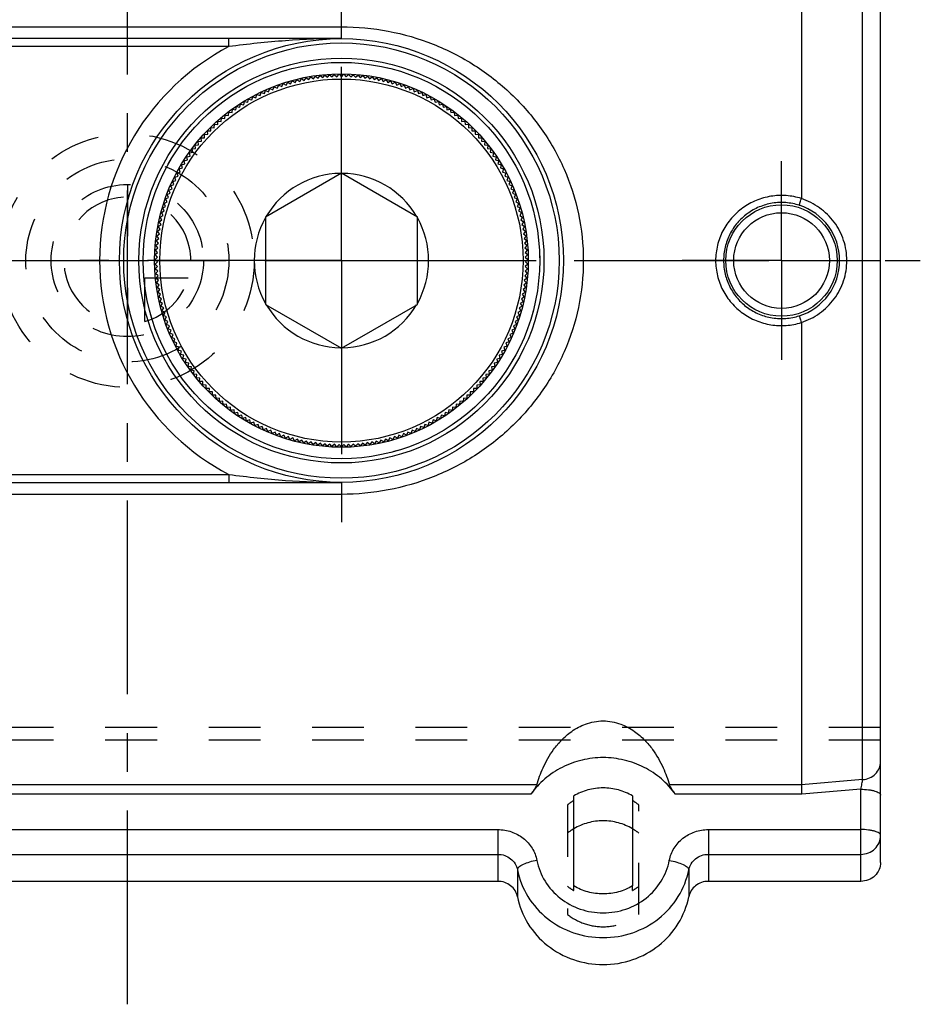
# Model space of a CAD drawing. Header units: millimetres. Extents: x 400 to 600, y 406 to 594.
# Tile 2 of 3: x 486 to 600, y 406 to 530. Entities that reach past the tile are written whole.
import ezdxf

# ---------------------------------------------------------------- set-up
doc = ezdxf.new("R2010")
doc.units = ezdxf.units.MM
doc.header["$LTSCALE"] = 65.185185
doc.linetypes.add('CENTER', pattern=[0.6, 0.375, -0.075, 0.075, -0.075])
doc.linetypes.add('HIDDEN', pattern=[0.2, 0.1, -0.1])
doc.layers.get('0').update_dxf_attribs({"linetype": 'CONTINUOUS'})
for name, color, linetype in [('ACHSEN_S', 7, 'CONTINUOUS'), ('DEFAULT_2', 8, 'HIDDEN'), ('FASEN', 7, 'CONTINUOUS'), ('FLAECHEN', 7, 'CONTINUOUS'), ('KONST.EL_MIT_GEO', 7, 'CONTINUOUS'), ('KURVEN', 7, 'CONTINUOUS')]:
    doc.layers.add(name, color=color, linetype=linetype)

msp = doc.modelspace()

# ---------------------------------------------------------------- linework, layer by layer
at = {"color": 7, "linetype": 'Continuous'}
for p, q in [((585, 566.15), (585, 507.83)), ((585, 492.17), (585, 433.85)), ((551.64, 433.85), (448.36, 433.85)), ((585, 433.85), (568.36, 433.85)), ((550.89, 432.66), (449.11, 432.66)), ((556.3, 421.1), (556.3, 432.45)), ((563.7, 432.45), (563.7, 421.1)), ((585.04, 432.66), (569.11, 432.66))]:
    msp.add_line(p, q, dxfattribs=at)
for points, knots in [([(551.64, 433.85), (551.85, 434.58), (552.42, 436.13), (553.49, 438.03), (554.75, 439.55), (556.07, 440.7), (557.83, 441.65), (560, 442.05), (562.17, 441.65), (563.93, 440.7), (565.25, 439.55), (566.51, 438.03), (567.58, 436.13), (568.15, 434.58), (568.36, 433.85)], [0, 0, 0, 0, 0.091648, 0.199165, 0.26084, 0.329934, 0.409357, 0.5, 0.590643, 0.670067, 0.73916, 0.800835, 0.908352, 1, 1, 1, 1]), ([(569.11, 432.66), (568.61, 433.37), (567.42, 434.68), (565.2, 436.15), (562.68, 437.07), (560, 437.39), (557.32, 437.07), (554.8, 436.15), (552.58, 434.68), (551.39, 433.37), (550.89, 432.66)], [0, 0, 0, 0, 0.123266, 0.247885, 0.373628, 0.5, 0.626372, 0.752115, 0.876734, 1, 1, 1, 1]), ([(551.64, 433.85), (551.61, 433.77), (551.51, 433.59), (551.33, 433.3), (551.12, 432.99), (550.96, 432.77), (550.89, 432.66)], [0, 0, 0, 0, 0.181956, 0.434712, 0.716124, 1, 1, 1, 1]), ([(569.11, 432.66), (569.04, 432.77), (568.88, 432.99), (568.67, 433.3), (568.49, 433.59), (568.39, 433.77), (568.36, 433.85)], [0, 0, 0, 0, 0.283876, 0.565288, 0.818044, 1, 1, 1, 1]), ([(585, 433.85), (585, 433.78), (585.01, 433.62), (585.02, 433.22), (585.03, 432.89), (585.04, 432.66)], [0, 0, 0, 0, 0.173703, 0.41959, 1, 1, 1, 1]), ([(563.7, 432.45), (563.15, 432.78), (561.94, 433.29), (560, 433.55), (558.06, 433.29), (556.85, 432.78), (556.3, 432.45)], [0, 0, 0, 0, 0.249198, 0.5, 0.750802, 1, 1, 1, 1]), ([(563.7, 428.31), (563.15, 428.63), (561.94, 429.14), (560, 429.4), (558.06, 429.14), (556.85, 428.63), (556.3, 428.31)], [0, 0, 0, 0, 0.249199, 0.5, 0.750801, 1, 1, 1, 1]), ([(563.7, 421.1), (563.15, 420.77), (561.94, 420.26), (560, 420), (558.06, 420.26), (556.85, 420.77), (556.3, 421.1)], [0, 0, 0, 0, 0.249202, 0.5, 0.750798, 1, 1, 1, 1])]:
    msp.add_open_spline(points, degree=3, knots=knots, dxfattribs=at)
at = {"layer": 'ACHSEN_S', "color": 2, "linetype": 'CENTER'}
for p, q in [((500, 406.16), (500, 593.84)), ((400, 500), (600, 500))]:
    msp.add_line(p, q, dxfattribs=at)
at = {"layer": 'DEFAULT_2', "color": 8, "linetype": 'HIDDEN'}
for p, q in [((555.5, 431.3), (555.5, 417.51)), ((564.5, 417.51), (564.5, 431.3)), ((556.3, 420.51), (556.3, 421.1)), ((563.7, 420.51), (563.7, 421.1))]:
    msp.add_line(p, q, dxfattribs=at)
for centre, start, end in [((559.88, 425.84), 120.7352, 128.7004), ((560.12, 425.84), 51.2996, 59.2648), ((559.88, 422.28), 120.746, 128.6983), ((560.12, 422.28), 51.3017, 59.254), ((559.88, 426.53), 231.2996, 239.2648), ((560.12, 426.53), 300.7352, 308.7004)]:
    msp.add_arc(centre, 7.01, start, end, dxfattribs=at)
msp.add_open_spline([(555.5, 417.51), (556.13, 417.01), (557.57, 416.21), (560, 415.81), (562.43, 416.21), (563.87, 417.01), (564.5, 417.51)], degree=3, knots=[0, 0, 0, 0, 0.24878, 0.5, 0.75122, 1, 1, 1, 1], dxfattribs=at)
at = {"layer": 'FASEN', "color": 7, "linetype": 'Continuous'}
for radius in [25, 23.56]:
    msp.add_circle((527, 500), radius, dxfattribs=at)
at = {"layer": 'FLAECHEN', "color": 2, "linetype": 'CENTER'}
for p, q in [((527, 500), (527, 533)), ((582.5, 500), (582.5, 512.52)), ((458, 500), (488, 500)), ((527, 500), (494, 500)), ((527, 500), (560, 500)), ((527, 500), (527, 467)), ((582.5, 500), (569.98, 500)), ((582.5, 500), (595.02, 500)), ((582.5, 500), (582.5, 487.48))]:
    msp.add_line(p, q, dxfattribs=at)
at = {"layer": 'KONST.EL_MIT_GEO', "color": 7, "linetype": 'Continuous'}
for p, q in [((595, 424.06), (595, 575.94)), ((592.72, 434.51), (592.72, 565.49)), ((460, 529.5), (527, 529.5)), ((527, 528), (527, 529.5)), ((527, 528), (460, 528)), ((512.81, 527), (512.81, 528)), ((512.81, 527), (463.22, 527)), ((522.31, 522.72), (522.54, 523.07)), ((522.54, 523.07), (522.89, 522.83)), ((522.89, 522.83), (523.13, 523.18)), ((523.13, 523.18), (523.47, 522.93)), ((523.47, 522.93), (523.72, 523.27)), ((523.72, 523.27), (524.06, 523.01)), ((524.06, 523.01), (524.32, 523.35)), ((524.32, 523.35), (524.64, 523.08)), ((524.64, 523.08), (524.91, 523.41)), ((524.91, 523.41), (525.23, 523.13)), ((525.23, 523.13), (525.51, 523.45)), ((525.51, 523.45), (525.82, 523.17)), ((525.82, 523.17), (526.1, 523.48)), ((526.1, 523.48), (526.41, 523.19)), ((526.41, 523.19), (526.7, 523.5)), ((526.7, 523.5), (527, 523.2)), ((527, 523.2), (527.3, 523.5)), ((527.3, 523.5), (527.59, 523.19)), ((527.59, 523.19), (527.9, 523.48)), ((527.9, 523.48), (528.18, 523.17)), ((528.18, 523.17), (528.49, 523.45)), ((528.49, 523.45), (528.77, 523.13)), ((528.77, 523.13), (529.09, 523.41)), ((529.09, 523.41), (529.36, 523.08)), ((529.36, 523.08), (529.68, 523.35)), ((529.68, 523.35), (529.94, 523.01)), ((529.94, 523.01), (530.28, 523.27)), ((530.28, 523.27), (530.53, 522.93)), ((530.53, 522.93), (530.87, 523.18)), ((530.87, 523.18), (531.11, 522.83)), ((531.11, 522.83), (531.46, 523.07)), ((531.46, 523.07), (531.69, 522.72)), ((518.36, 521.53), (518.53, 521.92)), ((518.53, 521.92), (518.91, 521.74)), ((518.91, 521.74), (519.09, 522.13)), ((519.09, 522.13), (519.47, 521.94)), ((519.47, 521.94), (519.65, 522.32)), ((519.65, 522.32), (520.03, 522.13)), ((520.03, 522.13), (520.22, 522.5)), ((520.22, 522.5), (520.59, 522.3)), ((520.59, 522.3), (520.8, 522.67)), ((520.8, 522.67), (521.16, 522.45)), ((521.16, 522.45), (521.38, 522.82)), ((521.38, 522.82), (521.74, 522.59)), ((521.74, 522.59), (521.96, 522.95)), ((521.96, 522.95), (522.31, 522.72)), ((531.69, 522.72), (532.04, 522.95)), ((532.04, 522.95), (532.26, 522.59)), ((532.26, 522.59), (532.62, 522.82)), ((532.62, 522.82), (532.84, 522.45)), ((532.84, 522.45), (533.2, 522.67)), ((533.2, 522.67), (533.41, 522.3)), ((533.41, 522.3), (533.78, 522.5)), ((533.78, 522.5), (533.97, 522.13)), ((533.97, 522.13), (534.35, 522.32)), ((534.35, 522.32), (534.53, 521.94)), ((534.53, 521.94), (534.91, 522.13)), ((534.91, 522.13), (535.09, 521.74)), ((535.09, 521.74), (535.47, 521.92)), ((535.47, 521.92), (535.64, 521.53)), ((515.7, 520.26), (515.82, 520.67)), ((515.82, 520.67), (516.22, 520.54)), ((516.22, 520.54), (516.35, 520.94)), ((516.35, 520.94), (516.75, 520.81)), ((516.75, 520.81), (516.88, 521.21)), ((516.88, 521.21), (517.28, 521.06)), ((517.28, 521.06), (517.42, 521.46)), ((517.42, 521.46), (517.82, 521.3)), ((517.82, 521.3), (517.97, 521.7)), ((517.97, 521.7), (518.36, 521.53)), ((535.64, 521.53), (536.03, 521.7)), ((536.03, 521.7), (536.18, 521.3)), ((536.18, 521.3), (536.58, 521.46)), ((536.58, 521.46), (536.72, 521.06)), ((536.72, 521.06), (537.12, 521.21)), ((537.12, 521.21), (537.25, 520.81)), ((537.25, 520.81), (537.65, 520.94)), ((537.65, 520.94), (537.78, 520.54)), ((537.78, 520.54), (538.18, 520.67)), ((538.18, 520.67), (538.3, 520.26)), ((513.7, 519.01), (513.77, 519.42)), ((513.77, 519.42), (514.19, 519.34)), ((514.19, 519.34), (514.27, 519.75)), ((514.27, 519.75), (514.68, 519.66)), ((514.68, 519.66), (514.78, 520.07)), ((514.78, 520.07), (515.19, 519.97)), ((515.19, 519.97), (515.29, 520.38)), ((515.29, 520.38), (515.7, 520.26)), ((538.3, 520.26), (538.71, 520.38)), ((538.71, 520.38), (538.81, 519.97)), ((538.81, 519.97), (539.22, 520.07)), ((539.22, 520.07), (539.32, 519.66)), ((539.32, 519.66), (539.73, 519.75)), ((539.73, 519.75), (539.81, 519.34)), ((539.81, 519.34), (540.23, 519.42)), ((540.23, 519.42), (540.3, 519.01)), ((512.29, 517.94), (512.33, 518.36)), ((512.33, 518.36), (512.75, 518.31)), ((512.75, 518.31), (512.8, 518.73)), ((512.8, 518.73), (513.22, 518.66)), ((513.22, 518.66), (513.28, 519.08)), ((513.28, 519.08), (513.7, 519.01)), ((540.3, 519.01), (540.72, 519.08)), ((540.72, 519.08), (540.78, 518.66)), ((540.78, 518.66), (541.2, 518.73)), ((541.2, 518.73), (541.25, 518.31)), ((541.25, 518.31), (541.67, 518.36)), ((541.67, 518.36), (541.71, 517.94)), ((510.97, 516.76), (510.98, 517.19)), ((510.98, 517.19), (511.4, 517.17)), ((511.4, 517.17), (511.42, 517.59)), ((511.42, 517.59), (511.84, 517.56)), ((511.84, 517.56), (511.87, 517.98)), ((511.87, 517.98), (512.29, 517.94)), ((541.71, 517.94), (542.13, 517.98)), ((542.13, 517.98), (542.16, 517.56)), ((542.16, 517.56), (542.58, 517.59)), ((542.58, 517.59), (542.6, 517.17)), ((542.6, 517.17), (543.02, 517.19)), ((543.02, 517.19), (543.03, 516.76)), ((509.71, 515.92), (510.13, 515.93)), ((509.73, 515.49), (509.71, 515.92)), ((510.13, 515.93), (510.12, 516.35)), ((510.12, 516.35), (510.54, 516.35)), ((510.54, 516.35), (510.54, 516.77)), ((510.54, 516.77), (510.97, 516.76)), ((543.03, 516.76), (543.46, 516.77)), ((543.46, 516.77), (543.46, 516.35)), ((543.46, 516.35), (543.88, 516.35)), ((543.88, 516.35), (543.87, 515.93)), ((543.87, 515.93), (544.29, 515.92)), ((544.29, 515.92), (544.27, 515.49)), ((508.55, 514.55), (508.97, 514.6)), ((508.6, 514.13), (508.55, 514.55)), ((508.92, 515.02), (509.35, 515.05)), ((508.97, 514.6), (508.92, 515.02)), ((509.31, 515.47), (509.73, 515.49)), ((509.35, 515.05), (509.31, 515.47)), ((544.27, 515.49), (544.69, 515.47)), ((544.69, 515.47), (544.65, 515.05)), ((544.65, 515.05), (545.08, 515.02)), ((545.08, 515.02), (545.03, 514.6)), ((545.03, 514.6), (545.45, 514.55)), ((545.45, 514.55), (545.4, 514.13)), ((507.49, 513.1), (507.91, 513.18)), ((507.58, 512.69), (507.49, 513.1)), ((507.83, 513.59), (508.25, 513.66)), ((507.91, 513.18), (507.83, 513.59)), ((508.18, 514.08), (508.6, 514.13)), ((508.25, 513.66), (508.18, 514.08)), ((545.4, 514.13), (545.82, 514.08)), ((545.82, 514.08), (545.75, 513.66)), ((545.75, 513.66), (546.17, 513.59)), ((546.17, 513.59), (546.09, 513.18)), ((546.09, 513.18), (546.51, 513.1)), ((546.51, 513.1), (546.42, 512.69)), ((506.85, 512.09), (507.26, 512.19)), ((506.96, 511.68), (506.85, 512.09)), ((507.17, 512.6), (507.58, 512.69)), ((507.26, 512.19), (507.17, 512.6)), ((546.42, 512.69), (546.83, 512.6)), ((546.83, 512.6), (546.74, 512.19)), ((546.74, 512.19), (547.15, 512.09)), ((547.15, 512.09), (547.04, 511.68)), ((505.99, 510.52), (506.39, 510.65)), ((506.26, 511.05), (506.67, 511.17)), ((506.39, 510.65), (506.26, 511.05)), ((506.55, 511.58), (506.96, 511.68)), ((506.67, 511.17), (506.55, 511.58)), ((517.42, 505.53), (527, 511.06)), ((527, 511.06), (536.58, 505.53)), ((547.04, 511.68), (547.45, 511.58)), ((547.45, 511.58), (547.33, 511.17)), ((547.33, 511.17), (547.74, 511.05)), ((547.74, 511.05), (547.61, 510.65)), ((547.61, 510.65), (548.01, 510.52)), ((505.48, 509.44), (505.88, 509.59)), ((505.64, 509.05), (505.48, 509.44)), ((505.73, 509.98), (506.13, 510.12)), ((505.88, 509.59), (505.73, 509.98)), ((506.13, 510.12), (505.99, 510.52)), ((548.01, 510.52), (547.87, 510.12)), ((547.87, 510.12), (548.27, 509.98)), ((548.27, 509.98), (548.12, 509.59)), ((548.12, 509.59), (548.52, 509.44)), ((548.52, 509.44), (548.36, 509.05)), ((505.03, 508.33), (505.42, 508.5)), ((505.21, 507.95), (505.03, 508.33)), ((505.25, 508.89), (505.64, 509.05)), ((505.42, 508.5), (505.25, 508.89)), ((548.36, 509.05), (548.75, 508.89)), ((548.75, 508.89), (548.58, 508.5)), ((548.58, 508.5), (548.97, 508.33)), ((548.97, 508.33), (548.79, 507.95)), ((504.63, 507.2), (505.01, 507.39)), ((504.83, 506.83), (504.63, 507.2)), ((504.82, 507.77), (505.21, 507.95)), ((505.01, 507.39), (504.82, 507.77)), ((548.79, 507.95), (549.18, 507.77)), ((549.18, 507.77), (548.99, 507.39)), ((548.99, 507.39), (549.37, 507.2)), ((549.37, 507.2), (549.17, 506.83)), ((504.15, 505.48), (504.51, 505.69)), ((504.3, 506.06), (504.66, 506.26)), ((504.51, 505.69), (504.3, 506.06)), ((504.46, 506.63), (504.83, 506.83)), ((504.66, 506.26), (504.46, 506.63)), ((549.17, 506.83), (549.54, 506.63)), ((549.54, 506.63), (549.34, 506.26)), ((549.34, 506.26), (549.7, 506.06)), ((549.7, 506.06), (549.49, 505.69)), ((549.49, 505.69), (549.85, 505.48)), ((503.9, 504.31), (504.25, 504.54)), ((504.02, 504.9), (504.37, 505.12)), ((504.25, 504.54), (504.02, 504.9)), ((504.37, 505.12), (504.15, 505.48)), ((517.42, 505.53), (517.42, 494.47)), ((536.58, 494.47), (536.58, 505.53)), ((549.85, 505.48), (549.63, 505.12)), ((549.63, 505.12), (549.98, 504.9)), ((549.98, 504.9), (549.75, 504.54)), ((549.75, 504.54), (550.1, 504.31)), ((503.71, 503.13), (504.05, 503.38)), ((503.97, 502.8), (503.71, 503.13)), ((503.8, 503.72), (504.14, 503.96)), ((504.05, 503.38), (503.8, 503.72)), ((504.14, 503.96), (503.9, 504.31)), ((550.1, 504.31), (549.86, 503.96)), ((549.86, 503.96), (550.2, 503.72)), ((550.2, 503.72), (549.95, 503.38)), ((549.95, 503.38), (550.29, 503.13)), ((550.29, 503.13), (550.03, 502.8)), ((503.58, 501.94), (503.91, 502.21)), ((503.86, 501.62), (503.58, 501.94)), ((503.64, 502.54), (503.97, 502.8)), ((503.91, 502.21), (503.64, 502.54)), ((550.03, 502.8), (550.36, 502.54)), ((550.36, 502.54), (550.09, 502.21)), ((550.09, 502.21), (550.42, 501.94)), ((550.42, 501.94), (550.14, 501.62)), ((503.51, 500.75), (503.82, 501.03)), ((503.81, 500.44), (503.51, 500.75)), ((503.54, 501.34), (503.86, 501.62)), ((503.82, 501.03), (503.54, 501.34)), ((550.14, 501.62), (550.46, 501.34)), ((550.46, 501.34), (550.18, 501.03)), ((550.18, 501.03), (550.49, 500.75)), ((550.49, 500.75), (550.19, 500.44)), ((503.5, 500.15), (503.81, 500.44)), ((503.8, 499.85), (503.5, 500.15)), ((503.51, 499.55), (503.8, 499.85)), ((503.81, 499.26), (503.51, 499.55)), ((550.19, 500.44), (550.5, 500.15)), ((550.49, 499.55), (550.19, 499.26)), ((550.5, 500.15), (550.2, 499.85)), ((550.2, 499.85), (550.49, 499.55)), ((503.52, 498.95), (503.81, 499.26)), ((503.84, 498.67), (503.52, 498.95)), ((503.56, 498.36), (503.84, 498.67)), ((503.88, 498.08), (503.56, 498.36)), ((550.44, 498.36), (550.12, 498.08)), ((550.48, 498.95), (550.16, 498.67)), ((550.16, 498.67), (550.44, 498.36)), ((550.19, 499.26), (550.48, 498.95)), ((503.61, 497.76), (503.88, 498.08)), ((503.94, 497.5), (503.61, 497.76)), ((503.67, 497.17), (503.94, 497.5)), ((504.01, 496.91), (503.67, 497.17)), ((550.33, 497.17), (549.99, 496.91)), ((550.39, 497.76), (550.06, 497.5)), ((550.06, 497.5), (550.33, 497.17)), ((550.12, 498.08), (550.39, 497.76)), ((503.75, 496.58), (504.01, 496.91)), ((504.09, 496.33), (503.75, 496.58)), ((503.85, 495.98), (504.09, 496.33)), ((504.2, 495.75), (503.85, 495.98)), ((503.96, 495.4), (504.2, 495.75)), ((550.15, 495.98), (549.8, 495.75)), ((549.8, 495.75), (550.04, 495.4)), ((550.25, 496.58), (549.91, 496.33)), ((549.91, 496.33), (550.15, 495.98)), ((549.99, 496.91), (550.25, 496.58)), ((504.31, 495.17), (503.96, 495.4)), ((504.08, 494.81), (504.31, 495.17)), ((504.44, 494.59), (504.08, 494.81)), ((504.22, 494.23), (504.44, 494.59)), ((517.42, 494.47), (527, 488.94)), ((527, 488.94), (536.58, 494.47)), ((549.92, 494.81), (549.56, 494.59)), ((549.56, 494.59), (549.78, 494.23)), ((550.04, 495.4), (549.69, 495.17)), ((549.69, 495.17), (549.92, 494.81)), ((504.59, 494.02), (504.22, 494.23)), ((504.37, 493.65), (504.59, 494.02)), ((504.75, 493.45), (504.37, 493.65)), ((504.54, 493.08), (504.75, 493.45)), ((549.63, 493.65), (549.25, 493.45)), ((549.25, 493.45), (549.46, 493.08)), ((549.78, 494.23), (549.41, 494.02)), ((549.41, 494.02), (549.63, 493.65)), ((504.92, 492.89), (504.54, 493.08)), ((504.73, 492.51), (504.92, 492.89)), ((505.11, 492.33), (504.73, 492.51)), ((504.92, 491.95), (505.11, 492.33)), ((549.27, 492.51), (548.89, 492.33)), ((548.89, 492.33), (549.08, 491.95)), ((549.46, 493.08), (549.08, 492.89)), ((549.08, 492.89), (549.27, 492.51)), ((505.31, 491.77), (504.92, 491.95)), ((505.14, 491.39), (505.31, 491.77)), ((505.53, 491.22), (505.14, 491.39)), ((505.36, 490.84), (505.53, 491.22)), ((505.76, 490.68), (505.36, 490.84)), ((548.64, 490.84), (548.24, 490.68)), ((548.86, 491.39), (548.47, 491.22)), ((548.47, 491.22), (548.64, 490.84)), ((549.08, 491.95), (548.69, 491.77)), ((548.69, 491.77), (548.86, 491.39)), ((505.6, 490.29), (505.76, 490.68)), ((506, 490.14), (505.6, 490.29)), ((505.86, 489.75), (506, 490.14)), ((506.26, 489.61), (505.86, 489.75)), ((506.12, 489.21), (506.26, 489.61)), ((548.14, 489.75), (547.74, 489.61)), ((547.74, 489.61), (547.88, 489.21)), ((548.4, 490.29), (548, 490.14)), ((548, 490.14), (548.14, 489.75)), ((548.24, 490.68), (548.4, 490.29)), ((506.53, 489.09), (506.12, 489.21)), ((506.4, 488.68), (506.53, 489.09)), ((506.81, 488.57), (506.4, 488.68)), ((506.7, 488.16), (506.81, 488.57)), ((547.6, 488.68), (547.19, 488.57)), ((547.19, 488.57), (547.3, 488.16)), ((547.88, 489.21), (547.47, 489.09)), ((547.47, 489.09), (547.6, 488.68)), ((507.11, 488.06), (506.7, 488.16)), ((507.01, 487.65), (507.11, 488.06)), ((507.42, 487.56), (507.01, 487.65)), ((507.33, 487.15), (507.42, 487.56)), ((507.74, 487.07), (507.33, 487.15)), ((507.66, 486.65), (507.74, 487.07)), ((546.67, 487.15), (546.26, 487.07)), ((546.26, 487.07), (546.34, 486.65)), ((546.99, 487.65), (546.58, 487.56)), ((546.58, 487.56), (546.67, 487.15)), ((547.3, 488.16), (546.89, 488.06)), ((546.89, 488.06), (546.99, 487.65)), ((508.08, 486.58), (507.66, 486.65)), ((508.01, 486.16), (508.08, 486.58)), ((508.42, 486.1), (508.01, 486.16)), ((508.36, 485.68), (508.42, 486.1)), ((545.99, 486.16), (545.58, 486.1)), ((545.58, 486.1), (545.64, 485.68)), ((546.34, 486.65), (545.92, 486.58)), ((545.92, 486.58), (545.99, 486.16)), ((508.78, 485.64), (508.36, 485.68)), ((508.73, 485.22), (508.78, 485.64)), ((509.16, 485.18), (508.73, 485.22)), ((509.12, 484.76), (509.16, 485.18)), ((509.54, 484.73), (509.12, 484.76)), ((509.51, 484.31), (509.54, 484.73)), ((544.88, 484.76), (544.46, 484.73)), ((544.46, 484.73), (544.49, 484.31)), ((545.27, 485.22), (544.84, 485.18)), ((544.84, 485.18), (544.88, 484.76)), ((545.64, 485.68), (545.22, 485.64)), ((545.22, 485.64), (545.27, 485.22)), ((509.93, 484.29), (509.51, 484.31)), ((509.92, 483.87), (509.93, 484.29)), ((510.34, 483.86), (509.92, 483.87)), ((510.33, 483.44), (510.34, 483.86)), ((510.75, 483.44), (510.33, 483.44)), ((510.76, 483.02), (510.75, 483.44)), ((543.25, 483.44), (543.24, 483.02)), ((543.67, 483.44), (543.25, 483.44)), ((544.08, 483.87), (543.66, 483.86)), ((543.66, 483.86), (543.67, 483.44)), ((544.49, 484.31), (544.07, 484.29)), ((544.07, 484.29), (544.08, 483.87)), ((511.18, 483.03), (510.76, 483.02)), ((511.19, 482.61), (511.18, 483.03)), ((511.62, 482.64), (511.19, 482.61)), ((511.64, 482.21), (511.62, 482.64)), ((512.06, 482.25), (511.64, 482.21)), ((512.1, 481.83), (512.06, 482.25)), ((541.94, 482.25), (541.9, 481.83)), ((542.36, 482.21), (541.94, 482.25)), ((542.38, 482.64), (542.36, 482.21)), ((542.81, 482.61), (542.38, 482.64)), ((542.82, 483.03), (542.81, 482.61)), ((543.24, 483.02), (542.82, 483.03)), ((512.52, 481.88), (512.1, 481.83)), ((512.57, 481.46), (512.52, 481.88)), ((512.99, 481.51), (512.57, 481.46)), ((513.04, 481.09), (512.99, 481.51)), ((513.46, 481.16), (513.04, 481.09)), ((513.53, 480.75), (513.46, 481.16)), ((513.94, 480.82), (513.53, 480.75)), ((514.02, 480.41), (513.94, 480.82)), ((540.06, 480.82), (539.98, 480.41)), ((540.47, 480.75), (540.06, 480.82)), ((540.54, 481.16), (540.47, 480.75)), ((540.96, 481.09), (540.54, 481.16)), ((541.01, 481.51), (540.96, 481.09)), ((541.43, 481.46), (541.01, 481.51)), ((541.48, 481.88), (541.43, 481.46)), ((541.9, 481.83), (541.48, 481.88)), ((514.44, 480.5), (514.02, 480.41)), ((514.52, 480.09), (514.44, 480.5)), ((514.94, 480.19), (514.52, 480.09)), ((515.04, 479.78), (514.94, 480.19)), ((515.44, 479.89), (515.04, 479.78)), ((515.55, 479.48), (515.44, 479.89)), ((515.96, 479.6), (515.55, 479.48)), ((516.08, 479.19), (515.96, 479.6)), ((538.04, 479.6), (537.92, 479.19)), ((538.45, 479.48), (538.04, 479.6)), ((538.56, 479.89), (538.45, 479.48)), ((538.96, 479.78), (538.56, 479.89)), ((539.06, 480.19), (538.96, 479.78)), ((539.48, 480.09), (539.06, 480.19)), ((539.56, 480.5), (539.48, 480.09)), ((539.98, 480.41), (539.56, 480.5)), ((516.48, 479.32), (516.08, 479.19)), ((516.61, 478.92), (516.48, 479.32)), ((517.01, 479.06), (516.61, 478.92)), ((517.15, 478.66), (517.01, 479.06)), ((517.55, 478.82), (517.15, 478.66)), ((517.7, 478.42), (517.55, 478.82)), ((518.09, 478.58), (517.7, 478.42)), ((518.25, 478.19), (518.09, 478.58)), ((518.64, 478.36), (518.25, 478.19)), ((518.81, 477.98), (518.64, 478.36)), ((535.36, 478.36), (535.19, 477.98)), ((535.75, 478.19), (535.36, 478.36)), ((535.91, 478.58), (535.75, 478.19)), ((536.3, 478.42), (535.91, 478.58)), ((536.45, 478.82), (536.3, 478.42)), ((536.85, 478.66), (536.45, 478.82)), ((536.99, 479.06), (536.85, 478.66)), ((537.39, 478.92), (536.99, 479.06)), ((537.52, 479.32), (537.39, 478.92)), ((537.92, 479.19), (537.52, 479.32)), ((519.19, 478.16), (518.81, 477.98)), ((519.37, 477.77), (519.19, 478.16)), ((519.75, 477.96), (519.37, 477.77)), ((519.94, 477.59), (519.75, 477.96)), ((520.31, 477.79), (519.94, 477.59)), ((520.51, 477.42), (520.31, 477.79)), ((520.88, 477.62), (520.51, 477.42)), ((521.09, 477.26), (520.88, 477.62)), ((521.45, 477.48), (521.09, 477.26)), ((521.67, 477.11), (521.45, 477.48)), ((522.02, 477.34), (521.67, 477.11)), ((522.25, 476.99), (522.02, 477.34)), ((522.6, 477.22), (522.25, 476.99)), ((522.84, 476.87), (522.6, 477.22)), ((523.18, 477.12), (522.84, 476.87)), ((523.43, 476.77), (523.18, 477.12)), ((530.82, 477.12), (530.57, 476.77)), ((531.16, 476.87), (530.82, 477.12)), ((531.4, 477.22), (531.16, 476.87)), ((531.75, 476.99), (531.4, 477.22)), ((531.98, 477.34), (531.75, 476.99)), ((532.33, 477.11), (531.98, 477.34)), ((532.55, 477.48), (532.33, 477.11)), ((532.91, 477.26), (532.55, 477.48)), ((533.12, 477.62), (532.91, 477.26)), ((533.49, 477.42), (533.12, 477.62)), ((533.69, 477.79), (533.49, 477.42)), ((534.06, 477.59), (533.69, 477.79)), ((534.25, 477.96), (534.06, 477.59)), ((534.63, 477.77), (534.25, 477.96)), ((534.81, 478.16), (534.63, 477.77)), ((535.19, 477.98), (534.81, 478.16)), ((523.76, 477.03), (523.43, 476.77)), ((524.02, 476.69), (523.76, 477.03)), ((524.35, 476.95), (524.02, 476.69)), ((524.61, 476.62), (524.35, 476.95)), ((524.94, 476.89), (524.61, 476.62)), ((525.21, 476.57), (524.94, 476.89)), ((525.53, 476.85), (525.21, 476.57)), ((525.8, 476.53), (525.53, 476.85)), ((526.12, 476.82), (525.8, 476.53)), ((526.4, 476.51), (526.12, 476.82)), ((526.7, 476.8), (526.4, 476.51)), ((527, 476.5), (526.7, 476.8)), ((527.3, 476.8), (527, 476.5)), ((527.6, 476.51), (527.3, 476.8)), ((527.88, 476.82), (527.6, 476.51)), ((528.2, 476.53), (527.88, 476.82)), ((528.47, 476.85), (528.2, 476.53)), ((528.79, 476.57), (528.47, 476.85)), ((529.06, 476.89), (528.79, 476.57)), ((529.39, 476.62), (529.06, 476.89)), ((529.65, 476.95), (529.39, 476.62)), ((529.98, 476.69), (529.65, 476.95)), ((530.24, 477.03), (529.98, 476.69)), ((530.57, 476.77), (530.24, 477.03)), ((463.22, 473), (512.81, 473)), ((512.81, 473), (512.81, 472)), ((460, 472), (527, 472)), ((527, 472), (527, 470.5)), ((527, 470.5), (460, 470.5)), ((592.72, 434.51), (585, 433.85)), ((592.5, 433.29), (585.04, 432.66)), ((592.5, 421.67), (592.5, 433.29)), ((453.27, 428.21), (546.73, 428.21)), ((546.73, 428.21), (546.73, 421.67)), ((573.27, 428.21), (592.5, 428.21)), ((573.27, 428.21), (573.27, 421.67)), ((453.27, 425.08), (546.73, 425.08)), ((573.27, 425.08), (592.5, 425.08)), ((549.19, 423.13), (549.19, 419.73)), ((570.81, 423.13), (570.81, 419.73)), ((546.73, 421.67), (453.27, 421.67)), ((592.5, 421.67), (573.27, 421.67))]:
    msp.add_line(p, q, dxfattribs=at)
at = {"layer": 'KONST.EL_MIT_GEO', "color": 8, "linetype": 'HIDDEN'}
for p, q in [((595, 441.09), (405, 441.09)), ((595, 439.48), (405, 439.48))]:
    msp.add_line(p, q, dxfattribs=at)
at = {"layer": 'KONST.EL_MIT_GEO', "color": 7, "linetype": 'Continuous'}
for centre, radius in [((527, 500), 28), ((527, 500), 27.46), ((527, 500), 25.54), ((527, 500), 22.9), ((582.5, 500), 7.03), ((582.5, 500), 6.03)]:
    msp.add_circle(centre, radius, dxfattribs=at)
at = {"layer": 'KONST.EL_MIT_GEO', "color": 8, "linetype": 'HIDDEN'}
msp.add_circle((527, 500), 25, dxfattribs=at)
at = {"layer": 'KONST.EL_MIT_GEO', "color": 7, "linetype": 'Continuous'}
for centre, radius, start, end in [((527, 500), 30.5, 117.7182, 242.2818), ((527, 500), 11, 90.5115, 149.4885), ((527, 500), 11, 30.5115, 89.4885), ((582.51, 500.01), 7.32, 359.9587, 72.2699), ((527, 500), 11, 150.5115, 209.4885), ((527, 500), 11, 330.5115, 29.4885), ((582.51, 499.99), 7.32, 287.7301, 0.0413), ((527, 500), 11, 210.5115, 269.4885), ((527, 500), 11, 270.5115, 329.4885)]:
    msp.add_arc(centre, radius, start, end, dxfattribs=at)
for points, knots in [([(527, 529.5), (528.98, 529.5), (532.94, 529.12), (538.63, 527.47), (543.89, 524.79), (548.51, 521.17), (552.36, 516.73), (555.27, 511.59), (557.09, 505.94), (557.71, 500), (557.09, 494.06), (555.27, 488.41), (552.36, 483.27), (548.51, 478.83), (543.89, 475.21), (538.63, 472.53), (532.94, 470.88), (528.98, 470.5), (527, 470.5)], [0, 0, 0, 0, 0.063095, 0.125831, 0.18808, 0.25, 0.311927, 0.374185, 0.43692, 0.5, 0.56308, 0.625815, 0.688073, 0.75, 0.81192, 0.874169, 0.936905, 1, 1, 1, 1]), ([(527, 528), (524.65, 528), (519.91, 527.81), (515.19, 527.3), (512.81, 527)], [0, 0, 0, 0, 0.49552, 1, 1, 1, 1]), ([(585, 507.83), (584.38, 508.02), (583.1, 508.27), (581.15, 508.18), (579.27, 507.65), (577.57, 506.7), (576.13, 505.39), (575.03, 503.77), (574.35, 501.94), (574.19, 500.65), (574.19, 500)], [0, 0, 0, 0, 0.125063, 0.250147, 0.37518, 0.500128, 0.625021, 0.749936, 0.874926, 1, 1, 1, 1]), ([(584.74, 506.97), (584.19, 507.15), (583.06, 507.37), (581.33, 507.3), (579.66, 506.82), (578.15, 505.97), (576.88, 504.79), (575.92, 503.35), (575.33, 501.72), (575.19, 500.57), (575.19, 500)], [0, 0, 0, 0, 0.125072, 0.250173, 0.375209, 0.500134, 0.624996, 0.749893, 0.874893, 1, 1, 1, 1]), ([(584.74, 506.97), (584.74, 506.98), (584.75, 507), (584.76, 507.05), (584.78, 507.13), (584.83, 507.28), (584.9, 507.51), (584.96, 507.7), (585, 507.81)], [0, 0, 0, 0, 0.024781, 0.084124, 0.176254, 0.298386, 0.616615, 1, 1, 1, 1]), ([(590.74, 500), (590.74, 500.86), (590.46, 502.59), (589.25, 504.92), (587.38, 506.76), (585.81, 507.54), (585, 507.81)], [0, 0, 0, 0, 0.250018, 0.500044, 0.750081, 1, 1, 1, 1]), ([(574.19, 500), (574.19, 499.35), (574.35, 498.06), (575.03, 496.23), (576.13, 494.61), (577.57, 493.3), (579.27, 492.35), (581.15, 491.82), (583.1, 491.73), (584.38, 491.98), (585, 492.17)], [0, 0, 0, 0, 0.125066, 0.250057, 0.374973, 0.499868, 0.624816, 0.74985, 0.874934, 1, 1, 1, 1]), ([(575.19, 500), (575.19, 499.43), (575.33, 498.28), (575.92, 496.65), (576.88, 495.21), (578.15, 494.03), (579.66, 493.18), (581.33, 492.7), (583.06, 492.63), (584.19, 492.85), (584.74, 493.03)], [0, 0, 0, 0, 0.125099, 0.2501, 0.374998, 0.499861, 0.624787, 0.749824, 0.874925, 1, 1, 1, 1]), ([(585, 492.19), (585.81, 492.46), (587.38, 493.24), (589.25, 495.08), (590.46, 497.41), (590.74, 499.14), (590.74, 500)], [0, 0, 0, 0, 0.249911, 0.499946, 0.749969, 1, 1, 1, 1]), ([(584.74, 493.03), (584.74, 493.02), (584.75, 493), (584.76, 492.95), (584.78, 492.87), (584.83, 492.72), (584.9, 492.49), (584.96, 492.3), (585, 492.19)], [0, 0, 0, 0, 0.024785, 0.084129, 0.176258, 0.298389, 0.616616, 1, 1, 1, 1]), ([(512.81, 473), (515.19, 472.7), (519.91, 472.19), (524.65, 472), (527, 472)], [0, 0, 0, 0, 0.504481, 1, 1, 1, 1]), ([(592.72, 434.51), (593.02, 434.53), (593.62, 434.68), (594.37, 435.18), (594.88, 435.9), (595, 436.47), (595, 436.75)], [0, 0, 0, 0, 0.262059, 0.516697, 0.761715, 1, 1, 1, 1]), ([(592.5, 433.29), (592.55, 433.52), (592.62, 433.85), (592.69, 434.26), (592.71, 434.43), (592.72, 434.51)], [0, 0, 0, 0, 0.576672, 0.824474, 1, 1, 1, 1]), ([(592.5, 433.29), (592.82, 433.29), (593.29, 433.26), (593.87, 433.17), (594.25, 433.08), (594.56, 432.97), (594.83, 432.84), (595, 432.66), (595, 432.55)], [0, 0, 0, 0, 0.352142, 0.512913, 0.656162, 0.777601, 0.874633, 1, 1, 1, 1]), ([(546.73, 428.21), (547.31, 428.21), (548.46, 428.02), (549.98, 427.19), (551.12, 425.92), (551.54, 424.86), (551.65, 424.32)], [0, 0, 0, 0, 0.254576, 0.506721, 0.755074, 1, 1, 1, 1]), ([(568.35, 424.32), (568.46, 424.86), (568.88, 425.92), (570.02, 427.19), (571.54, 428.02), (572.69, 428.21), (573.27, 428.21)], [0, 0, 0, 0, 0.244926, 0.493279, 0.745424, 1, 1, 1, 1]), ([(595, 427.47), (595, 427.52), (594.95, 427.63), (594.8, 427.77), (594.56, 427.89), (594.25, 428), (593.87, 428.09), (593.29, 428.18), (592.82, 428.21), (592.5, 428.21)], [0, 0, 0, 0, 0.055704, 0.128478, 0.225164, 0.346172, 0.488908, 0.649121, 1, 1, 1, 1]), ([(592.5, 425.08), (592.82, 425.08), (593.48, 425.2), (594.31, 425.73), (594.87, 426.52), (595, 427.16), (595, 427.47)], [0, 0, 0, 0, 0.25527, 0.507485, 0.755316, 1, 1, 1, 1]), ([(546.73, 425.08), (547.02, 425.08), (547.6, 424.98), (548.36, 424.57), (548.93, 423.93), (549.14, 423.4), (549.19, 423.13)], [0, 0, 0, 0, 0.254582, 0.506721, 0.755068, 1, 1, 1, 1]), ([(570.81, 423.13), (570.86, 423.4), (571.07, 423.93), (571.64, 424.57), (572.4, 424.98), (572.98, 425.08), (573.27, 425.08)], [0, 0, 0, 0, 0.244932, 0.493279, 0.745418, 1, 1, 1, 1]), ([(551.65, 424.32), (551.33, 424.26), (550.74, 424.12), (550.06, 423.87), (549.62, 423.63), (549.35, 423.45), (549.19, 423.26), (549.19, 423.13)], [0, 0, 0, 0, 0.342983, 0.645579, 0.769122, 0.869482, 1, 1, 1, 1]), ([(551.65, 424.32), (551.83, 423.4), (552.54, 421.59), (554.48, 419.43), (557.07, 418.02), (560, 417.54), (562.93, 418.02), (565.52, 419.43), (567.46, 421.59), (568.17, 423.4), (568.35, 424.32)], [0, 0, 0, 0, 0.122463, 0.246639, 0.372711, 0.5, 0.627289, 0.753361, 0.877537, 1, 1, 1, 1]), ([(568.35, 424.32), (568.67, 424.26), (569.26, 424.12), (569.94, 423.87), (570.38, 423.63), (570.65, 423.45), (570.81, 423.26), (570.81, 423.13)], [0, 0, 0, 0, 0.342983, 0.645579, 0.769122, 0.869482, 1, 1, 1, 1]), ([(595, 424.06), (595, 423.75), (594.87, 423.12), (594.31, 422.32), (593.48, 421.8), (592.82, 421.67), (592.5, 421.67)], [0, 0, 0, 0, 0.244684, 0.492515, 0.74473, 1, 1, 1, 1]), ([(549.19, 423.13), (549.43, 421.94), (550.35, 419.61), (552.86, 416.81), (556.21, 414.99), (560, 414.36), (563.79, 414.99), (567.14, 416.81), (569.65, 419.61), (570.57, 421.94), (570.81, 423.13)], [0, 0, 0, 0, 0.122463, 0.246639, 0.372711, 0.5, 0.627289, 0.753361, 0.877537, 1, 1, 1, 1]), ([(549.19, 419.73), (549.14, 420), (548.93, 420.53), (548.36, 421.17), (547.6, 421.58), (547.02, 421.67), (546.73, 421.67)], [0, 0, 0, 0, 0.244932, 0.493279, 0.745418, 1, 1, 1, 1]), ([(573.27, 421.67), (572.98, 421.67), (572.4, 421.58), (571.64, 421.17), (571.07, 420.53), (570.86, 420), (570.81, 419.73)], [0, 0, 0, 0, 0.254582, 0.506721, 0.755068, 1, 1, 1, 1]), ([(549.19, 419.73), (549.43, 418.54), (550.35, 416.21), (552.86, 413.41), (556.21, 411.59), (560, 410.96), (563.79, 411.59), (567.14, 413.41), (569.65, 416.21), (570.57, 418.54), (570.81, 419.73)], [0, 0, 0, 0, 0.122463, 0.246639, 0.372711, 0.5, 0.627289, 0.753361, 0.877537, 1, 1, 1, 1])]:
    msp.add_open_spline(points, degree=3, knots=knots, dxfattribs=at)
for points in [[(585, 507.83), (585, 507.82), (585, 507.81), (584.99, 507.81)], [(585, 492.19), (585, 492.19), (585, 492.18), (585, 492.17)]]:
    msp.add_open_spline(points, degree=3, dxfattribs=at)
at = {"layer": 'KURVEN', "color": 8, "linetype": 'HIDDEN'}
for p, q in [((500, 509.6), (500, 492)), ((490.4, 500), (508, 500)), ((502.2, 497.8), (507.69, 497.8)), ((502.2, 492.31), (502.2, 497.8))]:
    msp.add_line(p, q, dxfattribs=at)
for radius in [16, 12.8, 9.6]:
    msp.add_circle((500, 500), radius, dxfattribs=at)
for start, end in [(0, 270), (285.962, 344.038)]:
    msp.add_arc((500, 500), 8, start, end, dxfattribs=at)

doc.saveas('drawing.dxf')
